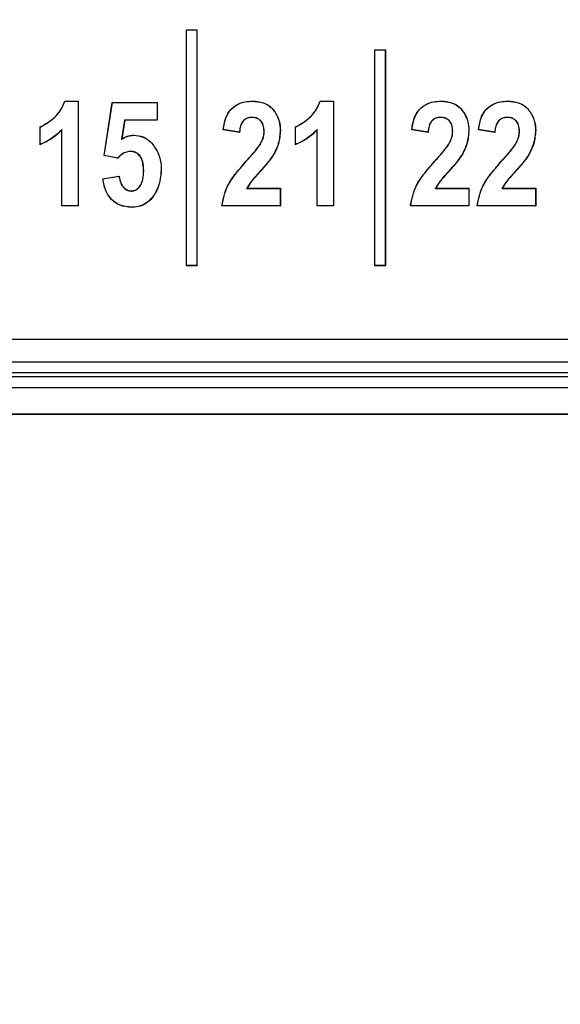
# Paper-space layout 'Sheet1' of a CAD drawing. Header units: millimetres. Extents: x 0 to 420, y 0 to 297.
# Tile 52 of 130: x 61.18 to 64.09, y 242.28 to 247.59. Entities that reach past the tile are written whole.
import ezdxf

# ---------------------------------------------------------------- set-up
doc = ezdxf.new("R2010")
doc.units = ezdxf.units.MM
doc.layers.add('SLD-0', color=179, linetype='Continuous')
doc.styles.add('SLDTEXTSTYLE1', font='TXT', dxfattribs={"width": 0.75})
doc.styles.add('SLDTEXTSTYLE3', font='TXT', dxfattribs={"width": 0.96})
doc.dimstyles.new('SLDDIMSTYLE3', dxfattribs={"dimtxt": 2.5, "dimasz": 3.302, "dimexe": 0, "dimexo": 0.0625, "dimtad": 1, "dimdec": 1, "dimlfac": 5, "dimrnd": 1e-09, "dimzin": 4, "dimdsep": 46, "dimtxsty": 'SLDTEXTSTYLE1', "dimblk1": 'NONE', "dimblk2": 'NONE', "dimsah": 1, "dimcen": 0, "dimadec": 0, "dimazin": 1, "dimtfac": 1, "dimtmove": 0, "dimatfit": 3, "dimldrblk": 'NONE', "dimfxl": 0, "dimfrac": 2, "dimtolj": 1, "dimtzin": 12, "dimarcsym": 0})

# ---------------------------------------------------------------- blocks, each defined once
blk = doc.blocks.new('_D_22')
at = {"layer": 'SLD-0', "color": 179}
for p, q in [((177.6386, 244.1956), (170.6813, 237.0126)), ((170.6813, 237.0126), (163.2659, 229.3568)), ((168.2349, 235.2056), (170.6813, 237.0126)), ((170.6813, 237.0126), (168.594, 234.8577)), ((170.6813, 237.0126), (168.9532, 234.5099)), ((168.2349, 235.2056), (168.9532, 234.5099)), ((163.2659, 229.3568), (151.4428, 229.3568))]:
    blk.add_line(p, q, dxfattribs=at)
at = {"layer": 'SLD-0', "color": 179, "char_height": 2.5, "attachment_point": 1, "style": 'SLDTEXTSTYLE3'}
for s, insert in [('%%c', (150.1928, 232.3921)), ('20.0', (155.2131, 232.4303))]:
    blk.add_mtext(s, dxfattribs=dict(at, insert=insert))
blk = doc.blocks.new('_None')
blk = doc.blocks.new('_D_23')
at = {"layer": 'SLD-0', "color": 179}
for p, q in [((163.9992, 261.4925), (154.0234, 261.4925)), ((172.7997, 249.8964), (163.9992, 261.4925)), ((171.3844, 252.5884), (170.5878, 251.9839)), ((171.3844, 252.5884), (172.7997, 249.8964)), ((172.7997, 249.8964), (170.9861, 252.2862)), ((172.7997, 249.8964), (170.5878, 251.9839)), ((175.5201, 246.3118), (172.7997, 249.8964))]:
    blk.add_line(p, q, dxfattribs=at)
at = {"layer": 'SLD-0', "color": 179, "char_height": 2.5, "attachment_point": 1, "style": 'SLDTEXTSTYLE3'}
for s, insert in [('%%c', (152.7734, 264.5278)), ('9.0', (157.7937, 264.566))]:
    blk.add_mtext(s, dxfattribs=dict(at, insert=insert))
blk = doc.blocks.new('_D_24')
at = {"layer": 'SLD-0', "color": 179}
for p, q in [((241.4525, 256.6969), (250.7091, 264.1314)), ((250.7091, 264.1314), (262.5322, 264.1314)), ((241.4525, 256.6969), (243.4784, 258.9654)), ((244.1046, 258.1857), (243.4784, 258.9654)), ((241.4525, 256.6969), (243.7915, 258.5755)), ((244.1046, 258.1857), (241.4525, 256.6969)), ((236.3847, 252.6267), (241.4525, 256.6969))]:
    blk.add_line(p, q, dxfattribs=at)
at = {"layer": 'SLD-0', "color": 179, "char_height": 2.5, "attachment_point": 1, "style": 'SLDTEXTSTYLE3'}
for s, insert in [('%%c', (251.0466, 267.1667)), ('13.0', (256.0669, 267.2049))]:
    blk.add_mtext(s, dxfattribs=dict(at, insert=insert))

psp = doc.layouts.new('Sheet1')

# ---------------------------------------------------------------- linework, layer by layer
at = {"layer": 'SLD-0', "color": 179, "linetype": 'Continuous', "lineweight": 25}
for p, q in [((62.0718, 247.5319), (62.0713, 247.5324)), ((62.1313, 247.5324), (62.0713, 247.5324)), ((62.0713, 247.5324), (62.0713, 246.2648)), ((62.0718, 247.5319), (62.0718, 246.2654)), ((62.1308, 247.5319), (62.0718, 247.5319)), ((62.1308, 247.5319), (62.1313, 247.5324)), ((62.1308, 246.2654), (62.1308, 247.5319)), ((62.1313, 246.2648), (62.1313, 247.5324)), ((63.0878, 247.4243), (63.0873, 247.4248)), ((63.1473, 247.4248), (63.0873, 247.4248)), ((63.0873, 247.4248), (63.0873, 246.2648)), ((63.1468, 247.4243), (63.0878, 247.4243)), ((63.0878, 247.4243), (63.0878, 246.2654)), ((63.1468, 247.4243), (63.1473, 247.4248)), ((63.1468, 246.2654), (63.1468, 247.4243)), ((63.1473, 246.2648), (63.1473, 247.4248)), ((61.4184, 247.1496), (61.4182, 247.1499)), ((61.4182, 247.1499), (61.4905, 247.1499)), ((61.4186, 247.1493), (61.4184, 247.1496)), ((61.4186, 247.1493), (61.49, 247.1493)), ((61.49, 247.1493), (61.4905, 247.1499)), ((61.49, 247.1493), (61.49, 246.5854)), ((61.4905, 247.1499), (61.4905, 246.5848)), ((61.63, 246.8563), (61.674, 247.1425)), ((61.6306, 246.8568), (61.6744, 247.142)), ((61.6744, 247.142), (61.674, 247.1425)), ((61.674, 247.1425), (61.9162, 247.1425)), ((61.6744, 247.142), (61.9156, 247.142)), ((61.9156, 247.142), (61.9162, 247.1425)), ((61.9156, 247.142), (61.9156, 247.0477)), ((61.9162, 247.1425), (61.9162, 247.0471)), ((62.794, 247.1496), (62.7938, 247.1499)), ((62.7938, 247.1499), (62.8661, 247.1499)), ((62.7941, 247.1493), (62.794, 247.1496)), ((62.7941, 247.1493), (62.8656, 247.1493)), ((62.8656, 247.1493), (62.8661, 247.1499)), ((62.8656, 247.1493), (62.8656, 246.5854)), ((62.8661, 247.1499), (62.8661, 246.5848)), ((61.7404, 247.0477), (61.7244, 246.944)), ((61.7408, 247.0471), (61.7251, 246.9451)), ((61.7404, 247.0477), (61.7408, 247.0471)), ((61.9156, 247.0477), (61.7404, 247.0477)), ((61.9162, 247.0471), (61.7408, 247.0471)), ((61.9156, 247.0477), (61.9162, 247.0471)), ((62.4277, 247.0623), (62.4277, 247.0618)), ((63.4437, 247.0623), (63.4437, 247.0618)), ((63.8032, 247.0623), (63.8032, 247.0618)), ((61.2856, 247.0101), (61.2851, 247.0104)), ((61.2851, 246.915), (61.2851, 247.0104)), ((61.2856, 246.9158), (61.2856, 247.0101)), ((61.4028, 246.9964), (61.4025, 246.9958)), ((61.4025, 246.5848), (61.4025, 246.9958)), ((61.403, 246.9971), (61.4028, 246.9964)), ((61.403, 246.5854), (61.403, 246.9971)), ((62.2723, 246.9962), (62.2717, 246.9958)), ((62.3598, 246.9811), (62.2717, 246.9958)), ((62.3593, 246.9817), (62.2723, 246.9962)), ((62.3593, 246.9817), (62.3595, 246.9814)), ((62.3595, 246.9814), (62.3598, 246.9811)), ((62.4921, 246.9872), (62.4919, 246.9872)), ((62.4924, 246.9872), (62.4921, 246.9872)), ((62.5794, 246.9928), (62.5799, 246.9928)), ((62.6609, 247.0103), (62.6606, 247.0104)), ((62.6606, 246.915), (62.6606, 247.0104)), ((62.6612, 247.0101), (62.6609, 247.0103)), ((62.6612, 246.9158), (62.6612, 247.0101)), ((62.7783, 246.9964), (62.7781, 246.9958)), ((62.7781, 246.5848), (62.7781, 246.9958)), ((62.7786, 246.9971), (62.7783, 246.9964)), ((62.7786, 246.5854), (62.7786, 246.9971)), ((63.2883, 246.9962), (63.2877, 246.9958)), ((63.3758, 246.9811), (63.2877, 246.9958)), ((63.3753, 246.9817), (63.2883, 246.9962)), ((63.3753, 246.9817), (63.3755, 246.9814)), ((63.3755, 246.9814), (63.3758, 246.9811)), ((63.5081, 246.9872), (63.5079, 246.9872)), ((63.5084, 246.9872), (63.5081, 246.9872)), ((63.5954, 246.9928), (63.5959, 246.9928)), ((63.6476, 246.996), (63.6473, 246.9958)), ((63.7354, 246.9811), (63.6473, 246.9958)), ((63.6479, 246.9962), (63.6476, 246.996)), ((63.7349, 246.9817), (63.6479, 246.9962)), ((63.7349, 246.9817), (63.7351, 246.9814)), ((63.7351, 246.9814), (63.7354, 246.9811)), ((63.8677, 246.9872), (63.8674, 246.9872)), ((63.868, 246.9872), (63.8677, 246.9872)), ((63.955, 246.9928), (63.9555, 246.9928)), ((61.2853, 246.9154), (61.2851, 246.915)), ((61.2856, 246.9158), (61.2853, 246.9154)), ((61.7244, 246.944), (61.7248, 246.9446)), ((61.7248, 246.9446), (61.7251, 246.9451)), ((61.7893, 246.9661), (61.7893, 246.9664)), ((61.7894, 246.9659), (61.7893, 246.9661)), ((62.6609, 246.9154), (62.6606, 246.915)), ((62.6612, 246.9158), (62.6609, 246.9154)), ((61.6306, 246.8568), (61.63, 246.8563)), ((61.7031, 246.8417), (61.63, 246.8563)), ((61.7029, 246.8422), (61.6306, 246.8568)), ((61.7029, 246.8422), (61.7031, 246.8417)), ((62.398, 246.8278), (62.3976, 246.8281)), ((63.414, 246.8278), (63.4136, 246.8281)), ((63.7736, 246.8278), (63.7732, 246.8281)), ((62.4734, 246.7748), (62.4738, 246.7745)), ((63.4894, 246.7748), (63.4898, 246.7745)), ((63.8489, 246.7748), (63.8493, 246.7745)), ((61.6226, 246.7316), (61.7107, 246.7463)), ((61.6232, 246.7312), (61.6226, 246.7316)), ((61.6232, 246.7312), (61.7102, 246.7457)), ((62.3989, 246.6797), (62.3994, 246.68)), ((62.3989, 246.6797), (62.5794, 246.6797)), ((62.3994, 246.68), (62.3998, 246.6802)), ((62.3998, 246.6802), (62.5799, 246.6802)), ((62.5794, 246.6797), (62.5799, 246.6802)), ((62.5794, 246.6797), (62.5794, 246.5854)), ((62.5799, 246.6802), (62.5799, 246.5848)), ((63.4149, 246.6797), (63.4154, 246.68)), ((63.4149, 246.6797), (63.5954, 246.6797)), ((63.4154, 246.68), (63.4158, 246.6802)), ((63.4158, 246.6802), (63.5959, 246.6802)), ((63.5954, 246.6797), (63.5959, 246.6802)), ((63.5954, 246.6797), (63.5954, 246.5854)), ((63.5959, 246.6802), (63.5959, 246.5848)), ((63.7745, 246.6797), (63.7749, 246.68)), ((63.7745, 246.6797), (63.955, 246.6797)), ((63.7749, 246.68), (63.7754, 246.6802)), ((63.7754, 246.6802), (63.9555, 246.6802)), ((63.955, 246.6797), (63.9555, 246.6802)), ((63.955, 246.6797), (63.955, 246.5854)), ((63.9555, 246.6802), (63.9555, 246.5848)), ((61.403, 246.5854), (61.4025, 246.5848)), ((61.4905, 246.5848), (61.4025, 246.5848)), ((61.49, 246.5854), (61.403, 246.5854)), ((61.49, 246.5854), (61.4905, 246.5848)), ((62.2647, 246.5851), (62.2644, 246.5848)), ((62.5799, 246.5848), (62.2644, 246.5848)), ((62.265, 246.5854), (62.2647, 246.5851)), ((62.5794, 246.5854), (62.265, 246.5854)), ((62.5794, 246.5854), (62.5799, 246.5848)), ((62.7786, 246.5854), (62.7781, 246.5848)), ((62.8661, 246.5848), (62.7781, 246.5848)), ((62.8656, 246.5854), (62.7786, 246.5854)), ((62.8656, 246.5854), (62.8661, 246.5848)), ((63.2807, 246.5851), (63.2804, 246.5848)), ((63.5959, 246.5848), (63.2804, 246.5848)), ((63.281, 246.5854), (63.2807, 246.5851)), ((63.5954, 246.5854), (63.281, 246.5854)), ((63.5954, 246.5854), (63.5959, 246.5848)), ((63.6403, 246.5851), (63.64, 246.5848)), ((63.9555, 246.5848), (63.64, 246.5848)), ((63.6405, 246.5854), (63.6403, 246.5851)), ((63.955, 246.5854), (63.6405, 246.5854)), ((63.955, 246.5854), (63.9555, 246.5848)), ((62.0718, 246.2654), (62.0713, 246.2648)), ((62.0713, 246.2648), (62.1313, 246.2648)), ((62.0718, 246.2654), (62.1308, 246.2654)), ((62.1308, 246.2654), (62.1313, 246.2648)), ((63.0878, 246.2654), (63.0873, 246.2648)), ((63.0873, 246.2648), (63.1473, 246.2648)), ((63.0878, 246.2654), (63.1468, 246.2654)), ((63.1468, 246.2654), (63.1473, 246.2648)), ((70.3736, 245.8661), (53.2135, 245.8661)), ((53.3354, 245.7459), (70.2114, 245.7459)), ((70.2114, 245.6859), (53.3354, 245.6859)), ((53.3558, 245.6655), (70.191, 245.6655)), ((70.191, 245.6056), (53.3558, 245.6056)), ((70.0489, 245.4635), (53.4978, 245.4635)), ((69.7996, 245.4618), (53.5996, 245.4618))]:
    psp.add_line(p, q, dxfattribs=at)
for centre, radius, start, end in [((61.7579, 246.8784), 0.0148, 359.637, 1.6651), ((61.6183, 246.8145), 0.1149, 323.1686, 323.5446), ((61.9579, 246.6622), 0.182, 178.9409, 179.106)]:
    psp.add_arc(centre, radius, start, end, dxfattribs=at)
for points, knots in [([(61.2851, 247.0104), (61.3063, 247.0221), (61.3535, 247.0481), (61.399, 247.0995), (61.4139, 247.1385), (61.4182, 247.1499)], [0, 0, 0, 0, 0.367859, 0.816005, 1, 1, 1, 1]), ([(61.2856, 247.0101), (61.3069, 247.0218), (61.354, 247.0478), (61.3994, 247.0992), (61.4142, 247.138), (61.4186, 247.1493)], [0, 0, 0, 0, 0.368404, 0.816252, 1, 1, 1, 1]), ([(62.2717, 246.9958), (62.2755, 247.0199), (62.2817, 247.059), (62.3106, 247.1063), (62.3468, 247.1337), (62.3881, 247.1479), (62.4161, 247.1492), (62.4296, 247.1499)], [0, 0, 0, 0, 0.294448, 0.476829, 0.660067, 0.835619, 1, 1, 1, 1]), ([(62.2723, 246.9962), (62.2762, 247.0203), (62.2824, 247.0593), (62.3115, 247.1064), (62.3475, 247.1335), (62.3886, 247.1475), (62.4163, 247.1487), (62.4296, 247.1493)], [0, 0, 0, 0, 0.29602, 0.478343, 0.661467, 0.837569, 1, 1, 1, 1]), ([(62.4296, 247.1493), (62.4296, 247.1494), (62.4296, 247.1495), (62.4296, 247.1497), (62.4296, 247.1498), (62.4296, 247.1499)], [0, 0, 0, 0, 0.29999, 0.59998, 1, 1, 1, 1]), ([(62.4296, 247.1499), (62.4488, 247.1486), (62.4818, 247.1463), (62.5239, 247.1239), (62.5549, 247.0882), (62.5764, 247.0432), (62.5789, 247.0082), (62.5799, 246.9928)], [0, 0, 0, 0, 0.234669, 0.402493, 0.570434, 0.810637, 1, 1, 1, 1]), ([(62.4296, 247.1493), (62.4488, 247.148), (62.4816, 247.1458), (62.5235, 247.1235), (62.5544, 247.0879), (62.5759, 247.0431), (62.5783, 247.0082), (62.5794, 246.9928)], [0, 0, 0, 0, 0.234714, 0.402367, 0.570153, 0.810468, 1, 1, 1, 1]), ([(62.6606, 247.0104), (62.6819, 247.0221), (62.7291, 247.0481), (62.7746, 247.0995), (62.7894, 247.1385), (62.7938, 247.1499)], [0, 0, 0, 0, 0.367859, 0.816005, 1, 1, 1, 1]), ([(62.6612, 247.0101), (62.6824, 247.0218), (62.7295, 247.0478), (62.7749, 247.0992), (62.7898, 247.138), (62.7941, 247.1493)], [0, 0, 0, 0, 0.368412, 0.816254, 1, 1, 1, 1]), ([(63.2877, 246.9958), (63.2915, 247.0199), (63.2977, 247.059), (63.3266, 247.1063), (63.3628, 247.1337), (63.4041, 247.1479), (63.4321, 247.1492), (63.4456, 247.1499)], [0, 0, 0, 0, 0.294448, 0.476829, 0.660067, 0.835619, 1, 1, 1, 1]), ([(63.2883, 246.9962), (63.2922, 247.0203), (63.2984, 247.0593), (63.3275, 247.1064), (63.3635, 247.1335), (63.4046, 247.1475), (63.4323, 247.1487), (63.4456, 247.1493)], [0, 0, 0, 0, 0.29602, 0.478343, 0.661467, 0.837569, 1, 1, 1, 1]), ([(63.4456, 247.1493), (63.4456, 247.1494), (63.4456, 247.1495), (63.4456, 247.1497), (63.4456, 247.1498), (63.4456, 247.1499)], [0, 0, 0, 0, 0.29999, 0.59998, 1, 1, 1, 1]), ([(63.4456, 247.1499), (63.4648, 247.1486), (63.4978, 247.1463), (63.5399, 247.1239), (63.5709, 247.0882), (63.5924, 247.0432), (63.5949, 247.0082), (63.5959, 246.9928)], [0, 0, 0, 0, 0.234681, 0.402493, 0.570435, 0.810638, 1, 1, 1, 1]), ([(63.4456, 247.1493), (63.4648, 247.148), (63.4976, 247.1458), (63.5395, 247.1235), (63.5704, 247.0879), (63.5919, 247.0431), (63.5943, 247.0082), (63.5954, 246.9928)], [0, 0, 0, 0, 0.234713, 0.402377, 0.570154, 0.810468, 1, 1, 1, 1]), ([(63.6473, 246.9958), (63.6511, 247.0199), (63.6573, 247.059), (63.6862, 247.1063), (63.7223, 247.1337), (63.7637, 247.1479), (63.7916, 247.1492), (63.8052, 247.1499)], [0, 0, 0, 0, 0.294448, 0.476827, 0.660065, 0.835619, 1, 1, 1, 1]), ([(63.6479, 246.9962), (63.6517, 247.0203), (63.6579, 247.0593), (63.687, 247.1064), (63.7231, 247.1335), (63.7642, 247.1475), (63.7919, 247.1487), (63.8052, 247.1493)], [0, 0, 0, 0, 0.296019, 0.478341, 0.661464, 0.83757, 1, 1, 1, 1]), ([(63.8052, 247.1493), (63.8052, 247.1494), (63.8052, 247.1495), (63.8052, 247.1497), (63.8052, 247.1498), (63.8052, 247.1499)], [0, 0, 0, 0, 0.29999, 0.59998, 1, 1, 1, 1]), ([(63.8052, 247.1499), (63.8244, 247.1486), (63.8574, 247.1463), (63.8994, 247.1239), (63.9304, 247.0882), (63.952, 247.0432), (63.9544, 247.0082), (63.9555, 246.9928)], [0, 0, 0, 0, 0.23468, 0.402503, 0.570436, 0.810637, 1, 1, 1, 1]), ([(63.8052, 247.1493), (63.8243, 247.148), (63.8572, 247.1458), (63.8991, 247.1235), (63.93, 247.0879), (63.9515, 247.0431), (63.9539, 247.0082), (63.955, 246.9928)], [0, 0, 0, 0, 0.234707, 0.402371, 0.570153, 0.810467, 1, 1, 1, 1]), ([(62.4277, 247.0623), (62.4185, 247.0616), (62.4031, 247.0605), (62.3842, 247.0489), (62.3703, 247.0318), (62.362, 247.0085), (62.3602, 246.9905), (62.3593, 246.9817)], [0, 0, 0, 0, 0.228307, 0.385988, 0.543527, 0.777074, 1, 1, 1, 1]), ([(62.4277, 247.0618), (62.4185, 247.0611), (62.4031, 247.0599), (62.3844, 247.0484), (62.3706, 247.0314), (62.3624, 247.008), (62.3607, 246.9899), (62.3598, 246.9811)], [0, 0, 0, 0, 0.228746, 0.385116, 0.54136, 0.774727, 1, 1, 1, 1]), ([(62.4924, 246.9872), (62.4917, 246.9986), (62.4907, 247.0168), (62.4792, 247.0397), (62.4642, 247.0534), (62.4462, 247.0613), (62.4337, 247.062), (62.4277, 247.0623)], [0, 0, 0, 0, 0.303122, 0.484819, 0.667515, 0.83869, 1, 1, 1, 1]), ([(62.4919, 246.9872), (62.4912, 246.9985), (62.4902, 247.0167), (62.4788, 247.0394), (62.4639, 247.0529), (62.446, 247.0608), (62.4337, 247.0615), (62.4277, 247.0618)], [0, 0, 0, 0, 0.304037, 0.485411, 0.667827, 0.838743, 1, 1, 1, 1]), ([(63.4437, 247.0623), (63.4345, 247.0616), (63.4191, 247.0605), (63.4002, 247.0489), (63.3863, 247.0318), (63.378, 247.0085), (63.3762, 246.9905), (63.3753, 246.9817)], [0, 0, 0, 0, 0.228307, 0.385988, 0.543527, 0.777074, 1, 1, 1, 1]), ([(63.4437, 247.0618), (63.4345, 247.0611), (63.4191, 247.0599), (63.4004, 247.0484), (63.3866, 247.0314), (63.3784, 247.008), (63.3767, 246.9899), (63.3758, 246.9811)], [0, 0, 0, 0, 0.228746, 0.385116, 0.54136, 0.774727, 1, 1, 1, 1]), ([(63.5084, 246.9872), (63.5077, 246.9986), (63.5067, 247.0168), (63.4952, 247.0397), (63.4802, 247.0534), (63.4622, 247.0613), (63.4497, 247.062), (63.4437, 247.0623)], [0, 0, 0, 0, 0.303122, 0.484819, 0.667515, 0.83869, 1, 1, 1, 1]), ([(63.5079, 246.9872), (63.5072, 246.9985), (63.5062, 247.0167), (63.4948, 247.0394), (63.4799, 247.0529), (63.462, 247.0608), (63.4497, 247.0615), (63.4437, 247.0618)], [0, 0, 0, 0, 0.304037, 0.485411, 0.667827, 0.838743, 1, 1, 1, 1]), ([(63.8032, 247.0623), (63.7941, 247.0616), (63.7786, 247.0605), (63.7597, 247.0489), (63.7458, 247.0318), (63.7376, 247.0085), (63.7358, 246.9905), (63.7349, 246.9817)], [0, 0, 0, 0, 0.228298, 0.385982, 0.543515, 0.77707, 1, 1, 1, 1]), ([(63.8032, 247.0618), (63.7941, 247.0611), (63.7787, 247.0599), (63.7599, 247.0484), (63.7462, 247.0314), (63.738, 247.008), (63.7362, 246.9899), (63.7354, 246.9811)], [0, 0, 0, 0, 0.228747, 0.385118, 0.541354, 0.774726, 1, 1, 1, 1]), ([(63.868, 246.9872), (63.8673, 246.9986), (63.8662, 247.0168), (63.8548, 247.0397), (63.8397, 247.0534), (63.8218, 247.0613), (63.8093, 247.062), (63.8032, 247.0623)], [0, 0, 0, 0, 0.30312, 0.484821, 0.667506, 0.838691, 1, 1, 1, 1]), ([(63.8674, 246.9872), (63.8668, 246.9985), (63.8657, 247.0167), (63.8544, 247.0394), (63.8394, 247.0529), (63.8216, 247.0608), (63.8092, 247.0615), (63.8032, 247.0618)], [0, 0, 0, 0, 0.304034, 0.485413, 0.667829, 0.838731, 1, 1, 1, 1]), ([(61.4025, 246.9958), (61.3941, 246.9872), (61.3773, 246.97), (61.3393, 246.9405), (61.3067, 246.9252), (61.2851, 246.915)], [0, 0, 0, 0, 0.250998, 0.502278, 1, 1, 1, 1]), ([(61.403, 246.9971), (61.3946, 246.9884), (61.3779, 246.9712), (61.3493, 246.9493), (61.3188, 246.9299), (61.2967, 246.9206), (61.2856, 246.9158)], [0, 0, 0, 0, 0.250178, 0.500715, 0.7485673, 1, 1, 1, 1]), ([(62.4713, 246.9183), (62.4759, 246.9268), (62.4839, 246.9417), (62.4907, 246.9652), (62.4915, 246.9798), (62.4919, 246.9872)], [0, 0, 0, 0, 0.398552, 0.694609, 1, 1, 1, 1]), ([(62.4718, 246.918), (62.4764, 246.9266), (62.4844, 246.9415), (62.4912, 246.9651), (62.492, 246.9797), (62.4924, 246.9872)], [0, 0, 0, 0, 0.3986215, 0.6946509, 1, 1, 1, 1]), ([(62.5794, 246.9928), (62.5772, 246.9685), (62.5726, 246.9158), (62.5323, 246.8411), (62.4935, 246.7974), (62.4734, 246.7748)], [0, 0, 0, 0, 0.292824, 0.633976, 1, 1, 1, 1]), ([(62.5799, 246.9928), (62.5778, 246.9685), (62.5731, 246.9157), (62.5328, 246.8409), (62.4939, 246.7971), (62.4738, 246.7745)], [0, 0, 0, 0, 0.292359, 0.633741, 1, 1, 1, 1]), ([(62.7781, 246.9958), (62.7697, 246.9872), (62.7528, 246.97), (62.7149, 246.9405), (62.6823, 246.9252), (62.6606, 246.915)], [0, 0, 0, 0, 0.250998, 0.502278, 1, 1, 1, 1]), ([(62.7786, 246.9971), (62.7702, 246.9884), (62.7535, 246.9712), (62.7248, 246.9493), (62.6944, 246.9299), (62.6723, 246.9206), (62.6612, 246.9158)], [0, 0, 0, 0, 0.250189, 0.500705, 0.748571, 1, 1, 1, 1]), ([(63.4873, 246.9183), (63.4919, 246.9268), (63.4999, 246.9417), (63.5067, 246.9652), (63.5075, 246.9798), (63.5079, 246.9872)], [0, 0, 0, 0, 0.398552, 0.694609, 1, 1, 1, 1]), ([(63.4878, 246.918), (63.4924, 246.9266), (63.5004, 246.9415), (63.5072, 246.9651), (63.508, 246.9797), (63.5084, 246.9872)], [0, 0, 0, 0, 0.3986215, 0.6946509, 1, 1, 1, 1]), ([(63.5954, 246.9928), (63.5932, 246.9685), (63.5886, 246.9158), (63.5483, 246.8411), (63.5095, 246.7974), (63.4894, 246.7748)], [0, 0, 0, 0, 0.292824, 0.633976, 1, 1, 1, 1]), ([(63.5959, 246.9928), (63.5938, 246.9685), (63.5891, 246.9157), (63.5488, 246.8409), (63.5099, 246.7971), (63.4898, 246.7745)], [0, 0, 0, 0, 0.2923579, 0.633734, 1, 1, 1, 1]), ([(63.8469, 246.9183), (63.8515, 246.9268), (63.8594, 246.9417), (63.8663, 246.9652), (63.867, 246.9798), (63.8674, 246.9872)], [0, 0, 0, 0, 0.398552, 0.694608, 1, 1, 1, 1]), ([(63.8474, 246.918), (63.8519, 246.9266), (63.8599, 246.9415), (63.8668, 246.9651), (63.8676, 246.9797), (63.868, 246.9872)], [0, 0, 0, 0, 0.398614, 0.69465, 1, 1, 1, 1]), ([(63.955, 246.9928), (63.9528, 246.9685), (63.9481, 246.9158), (63.9078, 246.8411), (63.869, 246.7974), (63.8489, 246.7748)], [0, 0, 0, 0, 0.292826, 0.633976, 1, 1, 1, 1]), ([(63.9555, 246.9928), (63.9533, 246.9685), (63.9487, 246.9157), (63.9084, 246.8409), (63.8695, 246.7971), (63.8493, 246.7745)], [0, 0, 0, 0, 0.292357, 0.633735, 1, 1, 1, 1]), ([(61.7244, 246.944), (61.7294, 246.9471), (61.7392, 246.9531), (61.7549, 246.9604), (61.7719, 246.9649), (61.7835, 246.9656), (61.7894, 246.9659)], [0, 0, 0, 0, 0.249203, 0.49892, 0.745881, 1, 1, 1, 1]), ([(61.7251, 246.9451), (61.7301, 246.9481), (61.7399, 246.954), (61.7608, 246.9638), (61.778, 246.9654), (61.7893, 246.9664)], [0, 0, 0, 0, 0.252735, 0.505984, 1, 1, 1, 1]), ([(61.7893, 246.9664), (61.8069, 246.9647), (61.8406, 246.9613), (61.8716, 246.9391), (61.8851, 246.9254), (61.8874, 246.9231)], [0, 0, 0, 0, 0.474636, 0.911091, 1, 1, 1, 1]), ([(61.7894, 246.9659), (61.8068, 246.9641), (61.8404, 246.9608), (61.8713, 246.9387), (61.8847, 246.925), (61.887, 246.9227)], [0, 0, 0, 0, 0.474451, 0.911005, 1, 1, 1, 1]), ([(61.887, 246.9227), (61.887, 246.9228), (61.8871, 246.9228), (61.8872, 246.9229), (61.8873, 246.923), (61.8874, 246.9231)], [0, 0, 0, 0, 0.29999, 0.59998, 1, 1, 1, 1]), ([(61.887, 246.9227), (61.9005, 246.9041), (61.9271, 246.8676), (61.9366, 246.8145), (61.9374, 246.785), (61.9376, 246.7773)], [0, 0, 0, 0, 0.434087, 0.854268, 1, 1, 1, 1]), ([(61.8874, 246.9231), (61.9009, 246.9044), (61.9276, 246.8677), (61.9371, 246.8146), (61.938, 246.7849), (61.9382, 246.7773)], [0, 0, 0, 0, 0.434429, 0.854797, 1, 1, 1, 1]), ([(62.3976, 246.8281), (62.4056, 246.8371), (62.4216, 246.855), (62.4471, 246.8843), (62.4627, 246.9062), (62.4713, 246.9183)], [0, 0, 0, 0, 0.308969, 0.617964, 1, 1, 1, 1]), ([(62.398, 246.8278), (62.406, 246.8367), (62.422, 246.8547), (62.4475, 246.884), (62.4632, 246.9059), (62.4718, 246.918)], [0, 0, 0, 0, 0.3086976, 0.6174203, 1, 1, 1, 1]), ([(62.4718, 246.918), (62.4718, 246.918), (62.4717, 246.9181), (62.4715, 246.9182), (62.4714, 246.9182), (62.4713, 246.9183)], [0, 0, 0, 0, 0.29999, 0.59998, 1, 1, 1, 1]), ([(63.4136, 246.8281), (63.4216, 246.8371), (63.4376, 246.855), (63.4631, 246.8843), (63.4787, 246.9062), (63.4873, 246.9183)], [0, 0, 0, 0, 0.308969, 0.617964, 1, 1, 1, 1]), ([(63.414, 246.8278), (63.422, 246.8367), (63.438, 246.8547), (63.4635, 246.884), (63.4791, 246.9059), (63.4878, 246.918)], [0, 0, 0, 0, 0.3086976, 0.6174203, 1, 1, 1, 1]), ([(63.4878, 246.918), (63.4878, 246.918), (63.4877, 246.9181), (63.4875, 246.9182), (63.4874, 246.9182), (63.4873, 246.9183)], [0, 0, 0, 0, 0.29999, 0.59998, 1, 1, 1, 1]), ([(63.7732, 246.8281), (63.7812, 246.8371), (63.7971, 246.855), (63.8227, 246.8843), (63.8383, 246.9062), (63.8469, 246.9183)], [0, 0, 0, 0, 0.308977, 0.617971, 1, 1, 1, 1]), ([(63.7736, 246.8278), (63.7816, 246.8367), (63.7975, 246.8547), (63.8231, 246.884), (63.8387, 246.9059), (63.8474, 246.918)], [0, 0, 0, 0, 0.308703, 0.617431, 1, 1, 1, 1]), ([(63.8474, 246.918), (63.8473, 246.918), (63.8472, 246.9181), (63.8471, 246.9182), (63.847, 246.9182), (63.8469, 246.9183)], [0, 0, 0, 0, 0.29999, 0.59998, 1, 1, 1, 1]), ([(61.7727, 246.8789), (61.7631, 246.8778), (61.7439, 246.8757), (61.7202, 246.8609), (61.7083, 246.848), (61.7029, 246.8422)], [0, 0, 0, 0, 0.353354, 0.707552, 1, 1, 1, 1]), ([(61.7727, 246.8784), (61.7632, 246.8773), (61.7441, 246.8752), (61.7204, 246.8604), (61.7086, 246.8475), (61.7031, 246.8417)], [0, 0, 0, 0, 0.3516065, 0.7039777, 1, 1, 1, 1]), ([(61.8433, 246.7752), (61.8426, 246.7925), (61.8416, 246.8186), (61.8274, 246.8506), (61.8097, 246.8691), (61.7897, 246.8779), (61.7773, 246.8786), (61.7727, 246.8789)], [0, 0, 0, 0, 0.367501, 0.550125, 0.734014, 0.902932, 1, 1, 1, 1]), ([(61.8428, 246.7752), (61.8421, 246.7925), (61.841, 246.8184), (61.8269, 246.8502), (61.8094, 246.8686), (61.7897, 246.8774), (61.7773, 246.8781), (61.7727, 246.8784)], [0, 0, 0, 0, 0.368749, 0.550849, 0.734197, 0.902849, 1, 1, 1, 1]), ([(62.2644, 246.5848), (62.2718, 246.6218), (62.2849, 246.6867), (62.3414, 246.7639), (62.3788, 246.8066), (62.3976, 246.8281)], [0, 0, 0, 0, 0.395161, 0.694469, 1, 1, 1, 1]), ([(62.265, 246.5854), (62.2724, 246.6219), (62.2855, 246.6865), (62.3417, 246.7634), (62.3791, 246.8062), (62.398, 246.8278)], [0, 0, 0, 0, 0.3926389, 0.6931662, 1, 1, 1, 1]), ([(63.2804, 246.5848), (63.2878, 246.6218), (63.3009, 246.6867), (63.3574, 246.7639), (63.3948, 246.8066), (63.4136, 246.8281)], [0, 0, 0, 0, 0.395161, 0.694469, 1, 1, 1, 1]), ([(63.281, 246.5854), (63.2884, 246.6219), (63.3015, 246.6865), (63.3577, 246.7634), (63.3951, 246.8062), (63.414, 246.8278)], [0, 0, 0, 0, 0.3926389, 0.6931662, 1, 1, 1, 1]), ([(63.64, 246.5848), (63.6474, 246.6218), (63.6605, 246.6867), (63.717, 246.7639), (63.7543, 246.8066), (63.7732, 246.8281)], [0, 0, 0, 0, 0.395162, 0.694468, 1, 1, 1, 1]), ([(63.6405, 246.5854), (63.648, 246.6219), (63.661, 246.6865), (63.7173, 246.7634), (63.7547, 246.8062), (63.7736, 246.8278)], [0, 0, 0, 0, 0.39264, 0.693165, 1, 1, 1, 1]), ([(61.7759, 246.665), (61.7823, 246.6657), (61.795, 246.667), (61.8131, 246.6787), (61.8296, 246.6987), (61.8419, 246.7324), (61.8428, 246.7593), (61.8433, 246.7752)], [0, 0, 0, 0, 0.132014, 0.264947, 0.438412, 0.668798, 1, 1, 1, 1]), ([(61.7759, 246.6656), (61.7822, 246.6662), (61.7948, 246.6675), (61.8127, 246.6791), (61.8291, 246.6989), (61.8414, 246.7324), (61.8422, 246.7593), (61.8428, 246.7752)], [0, 0, 0, 0, 0.131222, 0.263362, 0.436529, 0.66648, 1, 1, 1, 1]), ([(61.9376, 246.7773), (61.9344, 246.7471), (61.9288, 246.6941), (61.8951, 246.6335), (61.8568, 246.5968), (61.817, 246.5802), (61.7898, 246.5787), (61.7776, 246.578)], [0, 0, 0, 0, 0.318308, 0.557368, 0.714231, 0.871506, 1, 1, 1, 1]), ([(61.9382, 246.7773), (61.9349, 246.747), (61.9293, 246.6939), (61.8955, 246.6331), (61.857, 246.5963), (61.8171, 246.5797), (61.7899, 246.5782), (61.7776, 246.5775)], [0, 0, 0, 0, 0.318135, 0.557156, 0.714167, 0.87159, 1, 1, 1, 1]), ([(61.8433, 246.7752), (61.8432, 246.7752), (61.8431, 246.7752), (61.8429, 246.7752), (61.8428, 246.7752), (61.8428, 246.7752)], [0, 0, 0, 0, 0.395351, 0.697626, 1, 1, 1, 1]), ([(61.9376, 246.7773), (61.9377, 246.7773), (61.9378, 246.7773), (61.938, 246.7773), (61.9381, 246.7773), (61.9382, 246.7773)], [0, 0, 0, 0, 0.29999, 0.59998, 1, 1, 1, 1]), ([(62.4734, 246.7748), (62.4654, 246.7659), (62.4495, 246.7479), (62.4221, 246.7181), (62.4074, 246.6937), (62.3989, 246.6797)], [0, 0, 0, 0, 0.2974, 0.594794, 1, 1, 1, 1]), ([(62.4738, 246.7745), (62.4658, 246.7655), (62.4499, 246.7476), (62.4227, 246.718), (62.4082, 246.694), (62.3998, 246.6802)], [0, 0, 0, 0, 0.299843, 0.599698, 1, 1, 1, 1]), ([(63.4894, 246.7748), (63.4814, 246.7659), (63.4655, 246.7479), (63.4381, 246.7181), (63.4234, 246.6937), (63.4149, 246.6797)], [0, 0, 0, 0, 0.2974, 0.594794, 1, 1, 1, 1]), ([(63.4898, 246.7745), (63.4818, 246.7655), (63.4659, 246.7476), (63.4387, 246.718), (63.4241, 246.694), (63.4158, 246.6802)], [0, 0, 0, 0, 0.299843, 0.599698, 1, 1, 1, 1]), ([(63.8489, 246.7748), (63.841, 246.7659), (63.825, 246.7479), (63.7977, 246.7181), (63.783, 246.6937), (63.7745, 246.6797)], [0, 0, 0, 0, 0.297386, 0.594791, 1, 1, 1, 1]), ([(63.8493, 246.7745), (63.8414, 246.7655), (63.8254, 246.7476), (63.7983, 246.718), (63.7837, 246.694), (63.7754, 246.6802)], [0, 0, 0, 0, 0.299835, 0.599691, 1, 1, 1, 1]), ([(61.7776, 246.5775), (61.7566, 246.5795), (61.7167, 246.5833), (61.6699, 246.6166), (61.6348, 246.666), (61.6273, 246.7067), (61.6226, 246.7316)], [0, 0, 0, 0, 0.259241, 0.490968, 0.689307, 1, 1, 1, 1]), ([(61.7776, 246.578), (61.7567, 246.58), (61.7169, 246.5838), (61.6702, 246.617), (61.6354, 246.6661), (61.6278, 246.7065), (61.6232, 246.7312)], [0, 0, 0, 0, 0.259689, 0.491869, 0.690503, 1, 1, 1, 1]), ([(61.7102, 246.7457), (61.7126, 246.7313), (61.7165, 246.7083), (61.7346, 246.6837), (61.7532, 246.6683), (61.7682, 246.6661), (61.7759, 246.665)], [0, 0, 0, 0, 0.378891, 0.607055, 0.797193, 1, 1, 1, 1]), ([(61.7107, 246.7463), (61.713, 246.7319), (61.7168, 246.709), (61.7347, 246.6842), (61.7522, 246.67), (61.767, 246.6662), (61.7747, 246.6656), (61.7759, 246.6656)], [0, 0, 0, 0, 0.379234, 0.605621, 0.796353, 0.966169, 1, 1, 1, 1]), ([(61.7776, 246.578), (61.7776, 246.578), (61.7776, 246.5779), (61.7776, 246.5777), (61.7776, 246.5776), (61.7776, 246.5775)], [0, 0, 0, 0, 0.29999, 0.59998, 1, 1, 1, 1])]:
    psp.add_open_spline(points, degree=3, knots=knots, dxfattribs=at)

# ---------------------------------------------------------------- dimensions: what is measured, and where the dimension line sits
at = {"layer": 'SLD-0', "color": 179}
for p1, picture, middle in [((0.8895, 0.9481), '_D_24', (257.4144, 266.2477)), ((0.5171, 0.7366), '_D_23', (158.2176, 263.6089)), ((1.1727, 1.6201), '_D_22', (156.5606, 231.4731))]:
    dim = psp.add_diameter_dim_2p(p1=p1, p2=(0, 0), dimstyle='SLDDIMSTYLE3', dxfattribs=at)
    dim.commit()
    dim.dimension.update_dxf_attribs({"geometry": picture, "text_midpoint": middle, "dimtype": 163})

doc.saveas('drawing.dxf')
